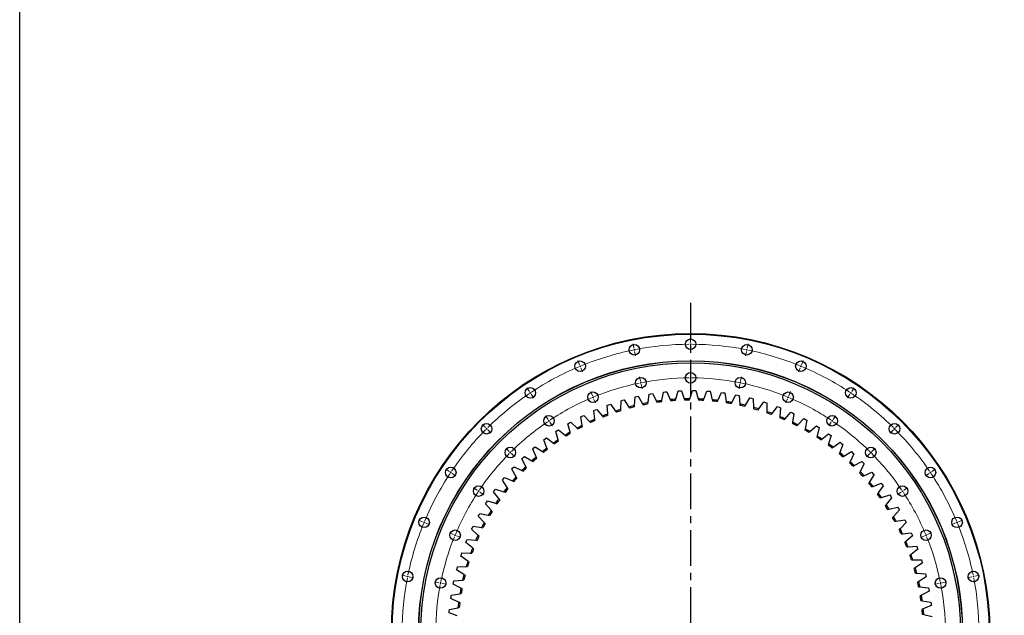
# Model space of a CAD drawing. Header units: millimetres. Extents: x -175 to 9204, y 25721 to 33312.
# Tile 2 of 12: x -175 to 2906, y 27575 to 29438. Entities that reach past the tile are written whole.
import ezdxf

# ---------------------------------------------------------------- set-up
doc = ezdxf.new("R2010")
doc.units = ezdxf.units.MM
doc.header["$LTSCALE"] = 50
doc.linetypes.add('CENTER', pattern=[10.16, 6.35, -1.27, 1.27, -1.27])

msp = doc.modelspace()

# ---------------------------------------------------------------- linework, layer by layer
at = {"linetype": 'CENTER', "ltscale": 0.35}
msp.add_line((1924.5, 28552.4), (1924.5, 26489.1), dxfattribs=at)
at = {"color": 0, "linetype": 'Continuous', "lineweight": 18}
for p, q in [((1924.5, 28428.2), (1924.5, 28442.2)), ((1747.4, 28410.8), (1744.7, 28424.5)), ((1748.4, 28405.9), (1747.9, 28408.3)), ((1748.4, 28405.9), (1748.9, 28403.4)), ((1924.5, 28423.2), (1924.5, 28425.7)), ((1924.5, 28423.2), (1924.5, 28420.7)), ((1924.5, 28418.2), (1924.5, 28404.2)), ((2100.5, 28405.9), (2100.1, 28403.4)), ((2100.5, 28405.9), (2101, 28408.3)), ((2101.5, 28410.8), (2104.2, 28424.5)), ((1749.4, 28401), (1752.1, 28387.3)), ((2099.6, 28401), (2096.8, 28387.3)), ((1577.2, 28359.1), (1571.8, 28372.1)), ((1579.1, 28354.5), (1578.1, 28356.8)), ((1579.1, 28354.5), (1580.1, 28352.2)), ((1581, 28349.9), (1586.4, 28337)), ((2267.9, 28349.9), (2262.6, 28337)), ((2269.8, 28354.5), (2268.9, 28352.2)), ((2269.8, 28354.5), (2270.8, 28356.8)), ((2271.8, 28359.1), (2277.1, 28372.1)), ((1767.9, 28307.8), (1765.2, 28321.5)), ((1924.5, 28323.2), (1924.5, 28337.2)), ((1924.5, 28318.2), (1924.5, 28320.7)), ((1924.5, 28318.2), (1924.5, 28315.7)), ((1924.5, 28313.2), (1924.5, 28299.2)), ((2081, 28307.8), (2083.8, 28321.5)), ((1420.3, 28275.3), (1412.5, 28286.9)), ((1768.9, 28302.9), (1768.4, 28305.4)), ((1768.9, 28302.9), (1769.4, 28300.5)), ((1769.9, 28298), (1772.6, 28284.3)), ((2079.1, 28298), (2076.4, 28284.3)), ((2080.1, 28302.9), (2079.6, 28300.5)), ((2080.1, 28302.9), (2080.5, 28305.4)), ((2428.7, 28275.3), (2436.4, 28286.9)), ((1423.1, 28271.1), (1421.7, 28273.2)), ((1423.1, 28271.1), (1424.5, 28269)), ((1425.8, 28267), (1433.6, 28255.3)), ((1617.4, 28262.1), (1612, 28275.1)), ((1619.3, 28257.5), (1618.3, 28259.8)), ((1619.3, 28257.5), (1620.2, 28255.2)), ((1621.2, 28252.9), (1626.6, 28240)), ((2227.7, 28252.9), (2222.4, 28240)), ((2229.7, 28257.5), (2228.7, 28255.2)), ((2229.7, 28257.5), (2230.6, 28259.8)), ((2231.6, 28262.1), (2236.9, 28275.1)), ((2423.1, 28267), (2415.3, 28255.3)), ((2425.9, 28271.1), (2424.5, 28269)), ((2425.9, 28271.1), (2427.3, 28273.2)), ((1478.6, 28188), (1470.8, 28199.6)), ((2370.3, 28188), (2378.1, 28199.6)), ((1282.8, 28162.4), (1272.9, 28172.3)), ((1286.3, 28158.9), (1284.5, 28160.7)), ((1286.3, 28158.9), (1288.1, 28157.1)), ((1481.4, 28183.8), (1480, 28185.9)), ((1481.4, 28183.8), (1482.8, 28181.7)), ((1484.2, 28179.7), (1492, 28168)), ((2364.8, 28179.7), (2357, 28168)), ((2367.5, 28183.8), (2366.2, 28181.7)), ((2367.5, 28183.8), (2368.9, 28185.9)), ((2562.6, 28158.9), (2560.9, 28157.1)), ((2562.6, 28158.9), (2564.4, 28160.7)), ((2566.2, 28162.4), (2576.1, 28172.3)), ((1289.8, 28155.4), (1299.7, 28145.5)), ((2559.1, 28155.4), (2549.2, 28145.5)), ((1357, 28088.2), (1347.1, 28098.1)), ((2491.9, 28088.2), (2501.8, 28098.1)), ((1360.6, 28084.6), (1358.8, 28086.4)), ((1360.6, 28084.6), (1362.3, 28082.9)), ((1364.1, 28081.1), (1374, 28071.2)), ((2484.9, 28081.1), (2475, 28071.2)), ((2488.4, 28084.6), (2486.6, 28082.9)), ((2488.4, 28084.6), (2490.2, 28086.4)), ((1169.9, 28024.9), (1158.3, 28032.7)), ((1174.1, 28022.1), (1172, 28023.5)), ((1174.1, 28022.1), (1176.2, 28020.7)), ((1178.2, 28019.4), (1189.9, 28011.6)), ((2670.7, 28019.4), (2659.1, 28011.6)), ((2674.9, 28022.1), (2672.8, 28020.7)), ((2674.9, 28022.1), (2677, 28023.5)), ((2679, 28024.9), (2690.7, 28032.7)), ((1257.2, 27966.6), (1245.6, 27974.3)), ((2591.7, 27966.6), (2603.4, 27974.3)), ((1261.4, 27963.8), (1259.3, 27965.2)), ((1261.4, 27963.8), (1263.5, 27962.4)), ((1265.5, 27961), (1277.2, 27953.2)), ((2583.4, 27961), (2571.8, 27953.2)), ((2587.6, 27963.8), (2585.5, 27962.4)), ((2587.6, 27963.8), (2589.6, 27965.2)), ((1086.1, 27868), (1073.1, 27873.4)), ((1090.7, 27866.1), (1088.4, 27867.1)), ((1090.7, 27866.1), (1093, 27865.1)), ((1095.3, 27864.2), (1108.2, 27858.8)), ((2753.7, 27864.2), (2740.7, 27858.8)), ((2758.3, 27866.1), (2756, 27865.1)), ((2758.3, 27866.1), (2760.6, 27867.1)), ((2762.9, 27868), (2775.8, 27873.4)), ((1183.1, 27827.8), (1170.1, 27833.2)), ((1187.7, 27825.9), (1185.4, 27826.9)), ((1187.7, 27825.9), (1190, 27825)), ((1192.3, 27824), (1205.2, 27818.6)), ((2656.6, 27824), (2643.7, 27818.6)), ((2661.3, 27825.9), (2659, 27825)), ((2661.3, 27825.9), (2663.6, 27826.9)), ((2665.9, 27827.8), (2678.8, 27833.2)), ((1034.4, 27697.8), (1020.7, 27700.5)), ((1039.3, 27696.8), (1036.9, 27697.3)), ((1039.3, 27696.8), (1041.8, 27696.3)), ((1044.2, 27695.8), (1057.9, 27693.1)), ((2804.7, 27695.8), (2791, 27693.1)), ((2809.6, 27696.8), (2807.2, 27696.3)), ((2809.6, 27696.8), (2812.1, 27697.3)), ((2814.5, 27697.8), (2828.3, 27700.5)), ((1137.4, 27677.3), (1123.7, 27680)), ((1142.3, 27676.3), (1139.8, 27676.8)), ((1142.3, 27676.3), (1144.7, 27675.8)), ((1147.2, 27675.3), (1160.9, 27672.6)), ((2701.7, 27675.3), (2688, 27672.6)), ((2706.6, 27676.3), (2704.2, 27675.8)), ((2706.6, 27676.3), (2709.1, 27676.8)), ((2711.6, 27677.3), (2725.3, 27680))]:
    msp.add_line(p, q, dxfattribs=at)
at = {"color": 7, "linetype": 'Continuous', "lineweight": 25}
for p, q in [((1712, 28248.2), (1717, 28249.6)), ((1717, 28249.6), (1731.7, 28226.9)), ((1748.9, 28231.4), (1750.7, 28258.4)), ((1750.7, 28258.4), (1755.8, 28259.6)), ((1755.8, 28259.6), (1760.9, 28260.7)), ((1760.9, 28260.7), (1774.3, 28237.2)), ((1791.7, 28240.6), (1795.2, 28267.4)), ((1795.2, 28267.4), (1800.3, 28268.3)), ((1800.3, 28268.3), (1805.5, 28269.1)), ((1805.5, 28269.1), (1817.4, 28244.9)), ((1835, 28247.2), (1840.1, 28273.8)), ((1840.1, 28273.8), (1845.3, 28274.4)), ((1845.3, 28274.4), (1850.5, 28274.9)), ((1850.5, 28274.9), (1860.9, 28250)), ((1860.9, 28250), (1862.5, 28246.1)), ((1877.6, 28247.2), (1878.6, 28251.3)), ((1878.6, 28251.3), (1885.3, 28277.5)), ((1885.3, 28277.5), (1890.5, 28277.8)), ((1890.5, 28277.8), (1895.7, 28278)), ((1895.7, 28278), (1904.6, 28252.5)), ((1904.6, 28252.5), (1906, 28248.5)), ((1921.1, 28248.7), (1922.4, 28252.7)), ((1922.4, 28252.7), (1930.6, 28278.5)), ((1930.6, 28278.5), (1935.8, 28278.5)), ((1935.8, 28278.5), (1941, 28278.4)), ((1941, 28278.4), (1948.4, 28252.3)), ((1948.4, 28252.3), (1949.6, 28248.3)), ((1964.7, 28247.6), (1966.2, 28251.5)), ((1966.2, 28251.5), (1975.9, 28276.8)), ((1975.9, 28276.8), (1981.1, 28276.4)), ((1981.1, 28276.4), (1986.3, 28276)), ((1986.3, 28276), (1992.1, 28249.6)), ((1992.1, 28249.6), (1993.1, 28245.5)), ((2009.8, 28247.7), (2021, 28272.4)), ((2021, 28272.4), (2026.2, 28271.7)), ((2026.2, 28271.7), (2031.4, 28271)), ((2031.4, 28271), (2035.6, 28244.2)), ((2053.1, 28241.3), (2065.8, 28265.3)), ((2065.8, 28265.3), (2070.9, 28264.3)), ((2070.9, 28264.3), (2076.1, 28263.2)), ((2076.1, 28263.2), (2078.7, 28236.3)), ((2096, 28232.3), (2110.1, 28255.5)), ((2110.1, 28255.5), (2115.1, 28254.2)), ((2115.1, 28254.2), (2120.2, 28252.8)), ((2120.2, 28252.8), (2121.2, 28225.8)), ((1626.6, 28217.6), (1631.4, 28219.6)), ((1631.4, 28219.6), (1648.8, 28198.8)), ((1663.9, 28232.3), (1668.8, 28234.1)), ((1665.3, 28205.3), (1663.9, 28232.3)), ((1668.8, 28234.1), (1673.8, 28235.9)), ((1673.8, 28235.9), (1689.8, 28214.1)), ((1706.7, 28219.6), (1706.9, 28246.7)), ((1706.7, 28215.4), (1706.7, 28219.6)), ((1706.9, 28246.7), (1712, 28248.2)), ((1731.7, 28226.9), (1734, 28223.4)), ((1748.6, 28227.2), (1748.9, 28231.4)), ((1774.3, 28237.2), (1776.4, 28233.5)), ((1791.2, 28236.4), (1791.7, 28240.6)), ((1817.4, 28244.9), (1819.3, 28241.1)), ((1834.2, 28243.1), (1835, 28247.2)), ((2008.1, 28243.9), (2009.8, 28247.7)), ((2035.6, 28244.2), (2036.3, 28240.1)), ((2051.2, 28237.6), (2053.1, 28241.3)), ((2078.7, 28236.3), (2079.1, 28232.1)), ((2093.8, 28228.8), (2096, 28232.3)), ((2121.2, 28225.8), (2121.4, 28221.6)), ((2135.9, 28217.4), (2138.3, 28220.8)), ((2138.3, 28220.8), (2153.7, 28243.1)), ((2153.7, 28243.1), (2158.7, 28241.5)), ((2158.7, 28241.5), (2163.6, 28239.8)), ((2163.6, 28239.8), (2163, 28212.8)), ((2179.7, 28206.8), (2196.5, 28228.1)), ((2196.5, 28228.1), (2201.3, 28226.2)), ((2201.3, 28226.2), (2206.2, 28224.2)), ((2206.2, 28224.2), (2204, 28197.3)), ((1580.8, 28196.1), (1585.5, 28198.5)), ((1585.4, 28169.5), (1580.8, 28196.1)), ((1585.5, 28198.5), (1590.2, 28200.8)), ((1590.2, 28200.8), (1608.7, 28181.1)), ((1621.8, 28215.5), (1626.6, 28217.6)), ((1624.9, 28188.6), (1621.8, 28215.5)), ((1625.3, 28184.4), (1624.9, 28188.6)), ((1648.8, 28198.8), (1651.5, 28195.6)), ((1665.6, 28201.1), (1665.3, 28205.3)), ((1689.8, 28214.1), (1692.3, 28210.7)), ((2163, 28212.8), (2162.9, 28208.6)), ((2177.1, 28203.5), (2179.7, 28206.8)), ((2204, 28197.3), (2203.6, 28193.1)), ((2217.5, 28187.1), (2220.3, 28190.3)), ((2220.3, 28190.3), (2238.3, 28210.5)), ((2238.3, 28210.5), (2243, 28208.4)), ((2243, 28208.4), (2247.8, 28206.1)), ((2247.8, 28206.1), (2243.9, 28179.3)), ((2259.8, 28171.4), (2279, 28190.5)), ((2279, 28190.5), (2283.6, 28188.1)), ((2283.6, 28188.1), (2288.2, 28185.6)), ((1541, 28174.4), (1545.6, 28177)), ((1547.3, 28148), (1541, 28174.4)), ((1545.6, 28177), (1550.1, 28179.6)), ((1550.1, 28179.6), (1569.8, 28161.1)), ((1569.8, 28161.1), (1572.9, 28158.2)), ((1586.2, 28165.3), (1585.4, 28169.5)), ((1608.7, 28181.1), (1611.6, 28178.1)), ((2243.9, 28179.3), (2243.3, 28175.2)), ((2256.9, 28168.4), (2259.8, 28171.4)), ((2282.8, 28159.1), (2281.9, 28154.9)), ((2288.2, 28185.6), (2282.8, 28159.1)), ((2298.1, 28150.2), (2318.4, 28168.1)), ((2318.4, 28168.1), (2322.9, 28165.4)), ((2327.3, 28162.6), (2320.3, 28136.5)), ((2322.9, 28165.4), (2327.3, 28162.6)), ((1465.7, 28123.9), (1469.9, 28127.1)), ((1469.9, 28127.1), (1474.1, 28130.2)), ((1474.1, 28130.2), (1495.9, 28114.1)), ((1502.6, 28150.3), (1507, 28153.2)), ((1510.4, 28124.4), (1502.6, 28150.3)), ((1507, 28153.2), (1511.4, 28156)), ((1511.4, 28156), (1532.1, 28138.7)), ((1532.1, 28138.7), (1535.4, 28136)), ((1548.2, 28144), (1547.3, 28148)), ((2295, 28147.4), (2298.1, 28150.2)), ((2320.3, 28136.5), (2319.2, 28132.4)), ((2331.8, 28124.1), (2335.1, 28126.7)), ((2335.1, 28126.7), (2356.4, 28143.4)), ((2356.4, 28143.4), (2360.7, 28140.4)), ((2364.9, 28137.4), (2356.4, 28111.7)), ((2360.7, 28140.4), (2364.9, 28137.4)), ((1430.5, 28095.4), (1434.5, 28098.8)), ((1434.5, 28098.8), (1438.5, 28102.2)), ((1438.5, 28102.2), (1461.2, 28087.4)), ((1475.1, 28098.5), (1465.7, 28123.9)), ((1476.5, 28094.6), (1475.1, 28098.5)), ((1495.9, 28114.1), (1499.3, 28111.6)), ((1511.6, 28120.3), (1510.4, 28124.4)), ((2356.4, 28111.7), (2355.1, 28107.7)), ((2367.2, 28098.7), (2370.6, 28101.1)), ((2370.6, 28101.1), (2392.9, 28116.5)), ((2401, 28109.9), (2391, 28084.8)), ((2392.9, 28116.5), (2397, 28113.2)), ((2397, 28113.2), (2401, 28109.9)), ((1397, 28064.8), (1400.8, 28068.5)), ((1409.3, 28040.7), (1397, 28064.8)), ((1400.8, 28068.5), (1404.6, 28072.1)), ((1404.6, 28072.1), (1428.1, 28058.7)), ((1441.3, 28070.6), (1430.5, 28095.4)), ((1443, 28066.8), (1441.3, 28070.6)), ((1461.2, 28087.4), (1464.7, 28085.2)), ((2391, 28084.8), (2389.4, 28080.9)), ((2400.9, 28071.2), (2404.5, 28073.3)), ((2404.5, 28073.3), (2427.7, 28087.4)), ((2435.4, 28080.4), (2423.9, 28055.9)), ((2427.7, 28087.4), (2431.6, 28083.9)), ((2431.6, 28083.9), (2435.4, 28080.4)), ((1365.4, 28032.3), (1368.9, 28036.2)), ((1368.9, 28036.2), (1372.5, 28040)), ((1372.5, 28040), (1396.8, 28028.1)), ((1411.2, 28037), (1409.3, 28040.7)), ((1428.1, 28058.7), (1431.8, 28056.7)), ((2423.9, 28055.9), (2422.1, 28052.1)), ((2433, 28041.7), (2436.7, 28043.6)), ((2436.7, 28043.6), (2460.6, 28056.3)), ((2468, 28048.8), (2455, 28025.1)), ((2460.6, 28056.3), (2464.3, 28052.6)), ((2464.3, 28052.6), (2468, 28048.8)), ((1339.1, 28002), (1342.5, 28006.1)), ((1342.5, 28006.1), (1367.4, 27995.6)), ((1379.1, 28009), (1365.4, 28032.3)), ((1381.2, 28005.4), (1379.1, 28009)), ((1396.8, 28028.1), (1400.6, 28026.2)), ((2455, 28025.1), (2453, 28021.4)), ((2463.2, 28010.3), (2467.1, 28012.1)), ((2467.1, 28012.1), (2491.7, 28023.2)), ((2498.6, 28015.4), (2484.2, 27992.5)), ((2491.7, 28023.2), (2495.2, 28019.3)), ((2495.2, 28019.3), (2498.6, 28015.4)), ((1335.8, 27998), (1339.1, 28002)), ((1350.9, 27975.5), (1335.8, 27998)), ((1353.2, 27972), (1350.9, 27975.5)), ((1367.4, 27995.6), (1371.3, 27994)), ((2484.2, 27992.5), (2482, 27988.9)), ((2491.6, 27977.2), (2495.5, 27978.7)), ((2495.5, 27978.7), (2520.7, 27988.4)), ((2527.1, 27980.2), (2511.4, 27958.1)), ((2520.7, 27988.4), (2524, 27984.3)), ((2524, 27984.3), (2527.1, 27980.2)), ((1308.3, 27961.9), (1311.4, 27966.2)), ((1324.7, 27940.4), (1308.3, 27961.9)), ((1311.4, 27966.2), (1314.5, 27970.4)), ((1314.5, 27970.4), (1340, 27961.4)), ((1340, 27961.4), (1344, 27960.1)), ((2511.4, 27958.1), (2509, 27954.7)), ((2517.8, 27942.5), (2521.9, 27943.8)), ((2521.9, 27943.8), (2547.7, 27951.9)), ((2553.5, 27943.3), (2536.5, 27922.3)), ((2547.7, 27951.9), (2550.6, 27947.6)), ((2550.6, 27947.6), (2553.5, 27943.3)), ((1283, 27924.3), (1285.8, 27928.7)), ((1300.7, 27903.8), (1283, 27924.3)), ((1285.8, 27928.7), (1288.7, 27933.1)), ((1288.7, 27933.1), (1314.7, 27925.7)), ((1314.7, 27925.7), (1318.7, 27924.6)), ((1327.3, 27937), (1324.7, 27940.4)), ((2536.5, 27922.3), (2533.9, 27919)), ((2546.1, 27907.3), (2572.3, 27913.9)), ((2572.3, 27913.9), (2575, 27909.4)), ((1260.1, 27885.2), (1262.6, 27889.8)), ((1278.9, 27865.8), (1260.1, 27885.2)), ((1262.6, 27889.8), (1265.2, 27894.3)), ((1265.2, 27894.3), (1291.6, 27888.5)), ((1291.6, 27888.5), (1295.7, 27887.6)), ((1303.4, 27900.6), (1300.7, 27903.8)), ((2542, 27906.3), (2546.1, 27907.3)), ((2559.4, 27884.9), (2556.6, 27881.8)), ((2577.7, 27904.9), (2559.4, 27884.9)), ((2575, 27909.4), (2577.7, 27904.9)), ((1239.5, 27844.8), (1241.7, 27849.5)), ((1241.7, 27849.5), (1244, 27854.2)), ((1244, 27854.2), (1270.7, 27850)), ((1270.7, 27850), (1274.9, 27849.4)), ((1281.8, 27862.8), (1278.9, 27865.8)), ((2564, 27868.6), (2568.1, 27869.4)), ((2568.1, 27869.4), (2594.7, 27874.4)), ((2599.5, 27865.2), (2580.1, 27846.3)), ((2594.7, 27874.4), (2597.1, 27869.8)), ((2597.1, 27869.8), (2599.5, 27865.2)), ((1259.4, 27826.6), (1239.5, 27844.8)), ((1262.5, 27823.7), (1259.4, 27826.6)), ((2580.1, 27846.3), (2577.1, 27843.4)), ((2583.6, 27829.8), (2587.8, 27830.3)), ((2587.8, 27830.3), (2614.6, 27833.7)), ((2618.9, 27824.2), (2598.4, 27806.5)), ((2614.6, 27833.7), (2616.8, 27829)), ((2616.8, 27829), (2618.9, 27824.2)), ((1221.3, 27803.3), (1223.2, 27808.1)), ((1242.3, 27786.2), (1221.3, 27803.3)), ((1223.2, 27808.1), (1225.3, 27812.9)), ((1225.3, 27812.9), (1252.2, 27810.3)), ((1252.2, 27810.3), (1256.4, 27809.9)), ((2598.4, 27806.5), (2595.2, 27803.8)), ((2600.9, 27789.8), (2605.1, 27790.1)), ((2605.1, 27790.1), (2632.1, 27791.9)), ((2632.1, 27791.9), (2634, 27787)), ((1205.7, 27760.7), (1207.3, 27765.7)), ((1227.7, 27745), (1205.7, 27760.7)), ((1207.3, 27765.7), (1209, 27770.6)), ((1209, 27770.6), (1236.1, 27769.6)), ((1236.1, 27769.6), (1240.3, 27769.4)), ((1245.6, 27783.6), (1242.3, 27786.2)), ((2614.3, 27765.7), (2610.9, 27763.2)), ((2635.8, 27782.1), (2614.3, 27765.7)), ((2634, 27787), (2635.8, 27782.1)), ((1194, 27722.3), (1195.4, 27727.4)), ((1195.4, 27727.4), (1222.4, 27728)), ((1222.4, 27728), (1226.6, 27728.1)), ((1231.1, 27742.5), (1227.7, 27745)), ((2615.8, 27748.9), (2620, 27748.9)), ((2620, 27748.9), (2647.1, 27749.1)), ((2650.1, 27739.1), (2627.7, 27724)), ((2647.1, 27749.1), (2648.6, 27744.1)), ((2648.6, 27744.1), (2650.1, 27739.1)), ((1192.6, 27717.3), (1194, 27722.3)), ((1215.5, 27702.9), (1192.6, 27717.3)), ((1219.1, 27700.7), (1215.5, 27702.9)), ((2627.7, 27724), (2624.2, 27721.7)), ((2628.2, 27707.1), (2632.4, 27706.9)), ((2632.4, 27706.9), (2659.4, 27705.5)), ((2661.9, 27695.3), (2638.6, 27681.6)), ((2659.4, 27705.5), (2660.7, 27700.4)), ((2660.7, 27700.4), (2661.9, 27695.3)), ((1182.1, 27673.2), (1183.2, 27678.3)), ((1205.9, 27660.2), (1182.1, 27673.2)), ((1183.2, 27678.3), (1184.3, 27683.4)), ((1184.3, 27683.4), (1211.3, 27685.6)), ((1211.3, 27685.6), (1215.5, 27686)), ((2638.6, 27681.6), (2635, 27679.5)), ((2638.1, 27664.7), (2642.3, 27664.2)), ((2642.3, 27664.2), (2669.2, 27661.2)), ((1174.4, 27628.5), (1175.1, 27633.7)), ((1175.1, 27633.7), (1175.9, 27638.8)), ((1175.9, 27638.8), (1202.7, 27642.7)), ((1202.7, 27642.7), (1206.9, 27643.3)), ((1209.6, 27658.1), (1205.9, 27660.2)), ((2646.9, 27638.6), (2643.2, 27636.7)), ((2671, 27650.9), (2646.9, 27638.6)), ((2669.2, 27661.2), (2670.1, 27656)), ((2670.1, 27656), (2671, 27650.9)), ((1198.8, 27616.9), (1174.4, 27628.5)), ((1202.6, 27615.1), (1198.8, 27616.9)), ((2645.4, 27621.8), (2649.6, 27621)), ((2649.6, 27621), (2676.2, 27616.4)), ((2677.5, 27606), (2652.7, 27595.2)), ((2676.2, 27616.4), (2676.9, 27611.2)), ((2676.9, 27611.2), (2677.5, 27606)), ((1169.3, 27583.4), (1169.7, 27588.7)), ((1194.4, 27573.4), (1169.3, 27583.4)), ((1169.7, 27588.7), (1170.2, 27593.9)), ((1170.2, 27593.9), (1196.7, 27599.3)), ((1196.7, 27599.3), (1200.8, 27600.1)), ((2652.7, 27595.2), (2648.8, 27593.5)), ((2650.2, 27578.5), (2654.3, 27577.5)), ((2654.3, 27577.5), (2680.6, 27571.3))]:
    msp.add_line(p, q, dxfattribs=at)
msp.add_lwpolyline([(-174.5, 33312), (9204.4, 33312), (9204.4, 25720.7), (-174.5, 25720.7)], close=True)
for centre, radius in [((1924.5, 27520.7), 936), ((1924.5, 27520.7), 934), ((1924.5, 28423.2), 16.5), ((1748.4, 28405.9), 16.5), ((2100.5, 28405.9), 16.5), ((1924.5, 27520.7), 851), ((1924.5, 27520.7), 850.5), ((1924.5, 27520.7), 844.5), ((1579.1, 28354.5), 16.5), ((2269.8, 28354.5), 16.5), ((1768.9, 28302.9), 16.5), ((1924.5, 28318.2), 16.5), ((2080.1, 28302.9), 16.5), ((1423.1, 28271.1), 16.5), ((2425.9, 28271.1), 16.5), ((1619.3, 28257.5), 16.5), ((2229.7, 28257.5), 16.5), ((1481.4, 28183.8), 16.5), ((2367.5, 28183.8), 16.5), ((1286.3, 28158.9), 16.5), ((2562.6, 28158.9), 16.5), ((1360.6, 28084.6), 16.5), ((2488.4, 28084.6), 16.5), ((1174.1, 28022.1), 16.5), ((2674.9, 28022.1), 16.5), ((1261.4, 27963.8), 16.5), ((2587.6, 27963.8), 16.5), ((1090.7, 27866.1), 16.5), ((2758.3, 27866.1), 16.5), ((1187.7, 27825.9), 16.5), ((2661.3, 27825.9), 16.5), ((1039.3, 27696.8), 16.5), ((2809.6, 27696.8), 16.5), ((1142.3, 27676.3), 16.5), ((2706.6, 27676.3), 16.5)]:
    msp.add_circle(centre, radius, dxfattribs=at)
at = {"color": 0, "linetype": 'Continuous', "lineweight": 18}
for radius, start, end in [(902.5, 101.5674, 112.1826), (902.5, 101.25, 101.4087), (902.5, 101.0913, 101.25), (902.5, 90.3174, 100.9326), (902.5, 90, 90.1587), (902.5, 89.8413, 90), (902.5, 79.0674, 89.6826), (902.5, 78.75, 78.9087), (902.5, 78.5913, 78.75), (902.5, 67.8174, 78.4326), (902.5, 112.8174, 123.4326), (902.5, 112.5, 112.6587), (902.5, 112.3413, 112.5), (902.5, 67.5, 67.6587), (902.5, 67.3413, 67.5), (902.5, 56.5674, 67.1826), (797.5, 90.3592, 100.8908), (797.5, 90, 90.1796), (797.5, 89.8204, 90), (797.5, 79.1092, 89.6408), (797.5, 101.6092, 112.1408), (797.5, 101.25, 101.4296), (797.5, 101.0704, 101.25), (797.5, 78.75, 78.9296), (797.5, 78.5704, 78.75), (797.5, 67.8592, 78.3908), (902.5, 124.0674, 134.6826), (902.5, 123.75, 123.9087), (902.5, 123.5913, 123.75), (797.5, 112.8592, 123.3908), (797.5, 112.5, 112.6796), (797.5, 112.3204, 112.5), (797.5, 67.5, 67.6796), (797.5, 67.3204, 67.5), (797.5, 56.6092, 67.1408), (902.5, 56.25, 56.4087), (902.5, 56.0913, 56.25), (902.5, 45.3174, 55.9326), (902.5, 135, 135.1587), (902.5, 134.8413, 135), (797.5, 124.1092, 134.6408), (797.5, 123.75, 123.9296), (797.5, 123.5704, 123.75), (797.5, 56.25, 56.4296), (797.5, 56.0704, 56.25), (797.5, 45.3592, 55.8908), (902.5, 45, 45.1587), (902.5, 44.8413, 45), (902.5, 135.3174, 145.9326), (902.5, 34.0674, 44.6826), (797.5, 135.3592, 145.8908), (797.5, 135, 135.1796), (797.5, 134.8204, 135), (797.5, 45, 45.1796), (797.5, 44.8204, 45), (797.5, 34.1092, 44.6408), (902.5, 146.5674, 157.1826), (902.5, 146.25, 146.4087), (902.5, 146.0913, 146.25), (902.5, 33.75, 33.9087), (902.5, 33.5913, 33.75), (902.5, 22.8174, 33.4326), (797.5, 146.6092, 157.1408), (797.5, 146.25, 146.4296), (797.5, 146.0704, 146.25), (797.5, 33.75, 33.9296), (797.5, 33.5704, 33.75), (797.5, 22.8592, 33.3908), (902.5, 157.8174, 168.4326), (902.5, 157.5, 157.6587), (902.5, 157.3413, 157.5), (902.5, 22.5, 22.6587), (902.5, 22.3413, 22.5), (902.5, 11.5674, 22.1826), (797.5, 157.8592, 168.3908), (797.5, 157.5, 157.6796), (797.5, 157.3204, 157.5), (797.5, 22.5, 22.6796), (797.5, 22.3204, 22.5), (797.5, 11.6092, 22.1408), (902.5, 168.75, 168.9087), (902.5, 168.5913, 168.75), (902.5, 11.25, 11.4087), (902.5, 11.0913, 11.25), (902.5, 169.0674, 179.6826), (797.5, 169.1092, 179.6408), (797.5, 168.75, 168.9296), (797.5, 168.5704, 168.75), (797.5, 11.25, 11.4296), (797.5, 11.0704, 11.25), (797.5, 0.3592, 10.8908), (902.5, 0.3174, 10.9326)]:
    msp.add_arc((1924.5, 27520.7), radius, start, end, dxfattribs=at)
at = {"color": 7, "linetype": 'Continuous', "lineweight": 25}
for radius, start, end in [(732, 93.5903, 94.9811), (732, 90.1618, 91.5525), (732, 86.7332, 88.1239), (732, 83.3046, 84.6954), (732, 107.3046, 108.6954), (732, 103.8761, 105.2668), (728, 103.9768, 105.166), (732, 100.4475, 101.8382), (728, 100.5483, 101.7374), (732, 97.0189, 98.4097), (728, 97.1197, 98.3089), (728, 93.6911, 94.8803), (728, 90.2626, 91.4517), (728, 86.834, 88.0232), (728, 83.4054, 84.5946), (732, 79.8761, 81.2668), (728, 79.9768, 81.166), (732, 76.4475, 77.8382), (728, 76.5483, 77.7374), (732, 73.0189, 74.4097), (728, 73.1197, 74.3089), (732, 114.1618, 115.5525), (732, 110.7332, 112.1239), (728, 110.834, 112.0232), (728, 107.4054, 108.5946), (728, 69.6911, 70.8803), (732, 69.5903, 70.9811), (728, 66.2626, 67.4517), (732, 66.1618, 67.5525), (732, 117.5903, 118.9811), (728, 117.6911, 118.8803), (728, 114.2626, 115.4517), (728, 62.834, 64.0232), (732, 62.7332, 64.1239), (732, 59.3046, 60.6954), (732, 121.0189, 122.4097), (728, 121.1197, 122.3089), (728, 59.4054, 60.5946), (728, 55.9768, 57.166), (732, 55.8761, 57.2668), (732, 127.8761, 129.2668), (732, 124.4475, 125.8382), (728, 124.5483, 125.7374), (728, 52.5483, 53.7374), (732, 52.4475, 53.8382), (732, 131.3046, 132.6954), (728, 131.4054, 132.5946), (728, 127.9768, 129.166), (728, 49.1197, 50.3089), (732, 49.0189, 50.4097), (732, 134.7332, 136.1239), (728, 134.834, 136.0232), (728, 45.6911, 46.8803), (732, 45.5903, 46.9811), (732, 138.1618, 139.5525), (728, 138.2626, 139.4517), (728, 42.2626, 43.4517), (732, 42.1618, 43.5525), (732, 141.5903, 142.9811), (728, 38.834, 40.0232), (732, 38.7332, 40.1239), (728, 141.6911, 142.8803), (728, 35.4054, 36.5946), (732, 35.3046, 36.6954), (732, 145.0189, 146.4097), (728, 145.1197, 146.3089), (728, 31.9768, 33.166), (732, 31.8761, 33.2668), (732, 148.4475, 149.8382), (728, 148.5483, 149.7374), (728, 28.5483, 29.7374), (732, 28.4475, 29.8382), (732, 151.8761, 153.2668), (728, 151.9768, 153.166), (732, 155.3046, 156.6954), (728, 155.4054, 156.5946), (728, 25.1197, 26.3089), (732, 25.0189, 26.4097), (728, 21.6911, 22.8803), (732, 21.5903, 22.9811), (732, 158.7332, 160.1239), (728, 158.834, 160.0232), (728, 18.2626, 19.4517), (732, 18.1618, 19.5525), (732, 162.1618, 163.5525), (728, 162.2626, 163.4517), (732, 165.5903, 166.9811), (728, 165.6911, 166.8803), (728, 14.834, 16.0232), (732, 14.7332, 16.1239), (728, 11.4054, 12.5946), (732, 11.3046, 12.6954), (732, 169.0189, 170.4097), (728, 169.1197, 170.3089), (728, 7.9768, 9.166), (732, 7.8761, 9.2668), (732, 172.4475, 173.8382), (728, 172.5483, 173.7374), (728, 4.5483, 5.7374), (732, 4.4475, 5.8382)]:
    msp.add_arc((1924.5, 27520.7), radius, start, end, dxfattribs=at)

doc.saveas('drawing.dxf')
